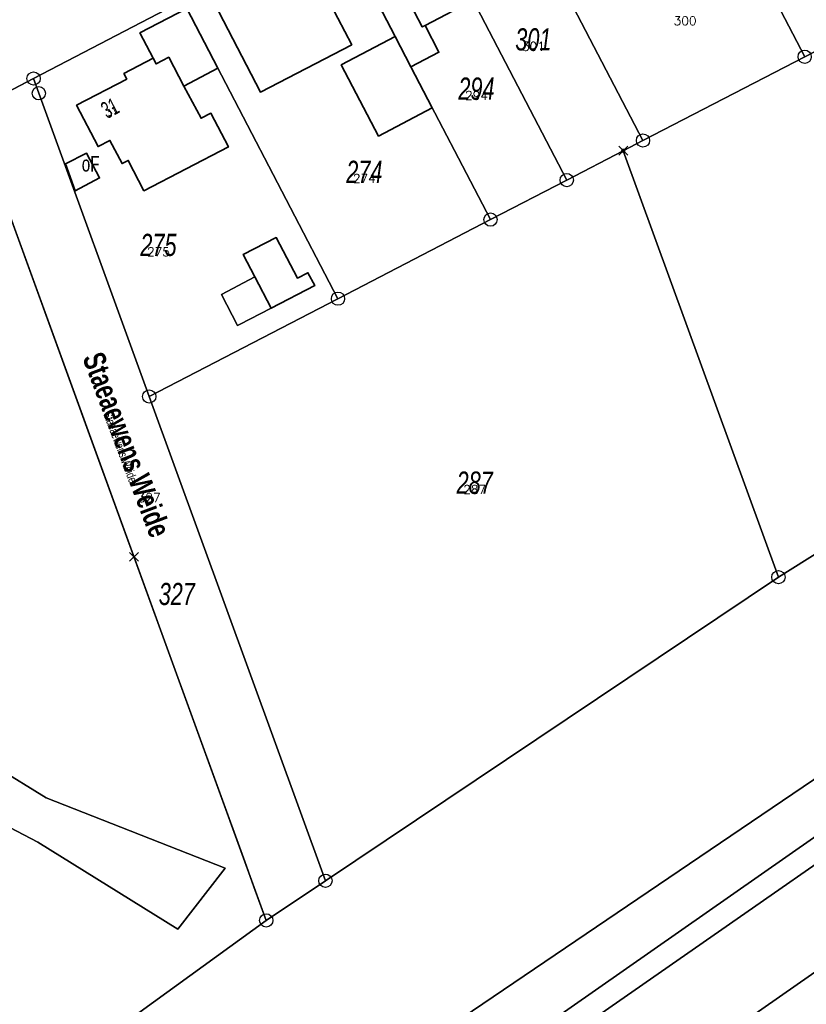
# Model space of a CAD drawing. Header units: metres. Extents: x 339653 to 341672, y 5744753 to 5747397.
# Tile 238 of 256: x 340780 to 340869, y 5746313 to 5746424. Entities that reach past the tile are written whole.
import ezdxf
from ezdxf.enums import TextEntityAlignment as Align

# ---------------------------------------------------------------- set-up
doc = ezdxf.new("R2010")
doc.units = ezdxf.units.M
doc.header["$LTSCALE"] = 0.03
doc.header["$PDMODE"] = 3
doc.header["$PDSIZE"] = 0.5
doc.layers.add('B-Flurstück', color=83, linetype='Continuous')
doc.layers.add('UMRINGE_SONSTIGE_BAUWERKE_ODER_', color=7, linetype='Continuous')
for name, color, linetype, lineweight in [('B-Flurstücksnummer', 83, 'Continuous', 25), ('B-Gebäude', 15, 'Continuous', 35), ('Flurstücke_Grenzpunkte', 7, 'Continuous', 25), ('Lagebezeichnungen', 7, 'Continuous', 25), ('Netzpunkte', 7, 'Continuous', 25), ('Siedlung', 7, 'Continuous', 25), ('Siedlungsflächen - Bauwerke u. Einrichtungen', 7, 'Continuous', 25), ('Vegetation', 7, 'Continuous', 25), ('Verkehr', 7, 'Continuous', 25)]:
    doc.layers.add(name, color=color, linetype=linetype, lineweight=lineweight)
doc.styles.add('FLURSTUECKSNUMMER', font='simplex.shx')
doc.styles.add('Flurstücksnummer - K 10 700', font='ariali.ttf', dxfattribs={"width": 0.7})
doc.styles.add('HAUSNUMMER', font='simplex.shx')
doc.styles.add('Hausnummern NRW', font='arial.ttf', dxfattribs={"width": 0.595})
doc.styles.add('Name - Bauwerken u. Einrichtungen - F 10', font='arialbd.ttf', dxfattribs={"width": 0.7})
doc.styles.add('Sonstiger Text_ Bezeichnung - N 7 380', font='arial.ttf', dxfattribs={"width": 0.7})
doc.styles.add('Textart 8113', font='arial.ttf', dxfattribs={"width": 0.7})

# ---------------------------------------------------------------- blocks, each defined once
blk = doc.blocks.new('Grenzpunkt mit Abmarkung (Marke)')
at = {"lineweight": -2}
blk.add_circle((0, 0), 0.499, dxfattribs=at)
blk = doc.blocks.new('Grenzpunkt. Abmarkung nach Quellenlage nicht zu spezifizieren')
at = {"lineweight": -2}
blk.add_hatch(color=256, dxfattribs=at).paths.add_polyline_path([(0, 0.165, -1), (0, -0.165, -1)], flags=0)
blk.add_point((0, 0), dxfattribs=at)

msp = doc.modelspace()

# ---------------------------------------------------------------- linework, layer by layer
at = {"layer": 'B-Flurstück', "color": 83}
for points in [[(340825.272, 5746308.076, 0), (340873.019, 5746340.454, 0), (340929.054, 5746375.192, 0), (340957.725, 5746393.174, 0), (340992.518, 5746413.062, 0), (341027.971, 5746435.131, 0), (341041.068, 5746443.604, 0), (341054.274, 5746452.054, 0), (341078.671, 5746470.326, 0), (341083.682, 5746474.08, 0), (341067.359, 5746486.632, 0), (341063.434, 5746489.651, 0), (341027.65, 5746464.228, 0), (341025.71, 5746462.955, 0), (340982.221, 5746434.404, 0), (340975.709, 5746430.13, 0), (340920.701, 5746395.567, 0), (340865.571, 5746360.932, 0), (340814.505, 5746326.703, 0), (340807.836, 5746322.231, 0), (340777.916, 5746300.517, 0)], [(340564.629, 5746365.908, 0), (340634.074, 5746371.238, 0), (340701.493, 5746376.412, 0), (340713.864, 5746380.516, 0), (340715.308, 5746381.257, 0), (340716.382, 5746381.808, 0), (340717.086, 5746382.17, 0), (340716.246, 5746383.761, 0), (340716.018, 5746384.206, 0), (340718.338, 5746384.722, 0), (340774.473, 5746413.963, 0), (340774.628, 5746413.54, 0), (340778.654, 5746415.633, 0), (340781.609, 5746417.169, 0), (340798.433, 5746425.931, 0), (340815.608, 5746434.877, 0), (340824.196, 5746439.349, 0), (340832.784, 5746443.821, 0), (340850.994, 5746453.306, 0), (340869.206, 5746462.791, 0)], [(340868.533, 5746419.629, 0), (340886.759, 5746429.084, 0), (340869.206, 5746462.791, 0), (340850.994, 5746453.306, 0), (340868.533, 5746419.629, 0)], [(340850.306, 5746410.174, 0), (340868.533, 5746419.629, 0), (340850.994, 5746453.306, 0), (340832.784, 5746443.821, 0), (340850.306, 5746410.174, 0)], [(340824.196, 5746439.349, 0), (340841.71, 5746405.716, 0), (340848.086, 5746409.023, 0), (340850.306, 5746410.174, 0), (340832.784, 5746443.821, 0), (340824.196, 5746439.349, 0)], [(340815.608, 5746434.877, 0), (340824.143, 5746418.484, 0), (340833.115, 5746401.258, 0), (340841.71, 5746405.716, 0), (340824.196, 5746439.349, 0), (340815.608, 5746434.877, 0)], [(340848.086, 5746409.023, 0), (340865.571, 5746360.932, 0), (340920.701, 5746395.567, 0), (340903.437, 5746437.734, 0), (340895.873, 5746433.811, 0), (340886.759, 5746429.084, 0), (340868.533, 5746419.629, 0), (340850.306, 5746410.174, 0), (340848.086, 5746409.023, 0)], [(340798.433, 5746425.931, 0), (340815.924, 5746392.341, 0), (340833.115, 5746401.258, 0), (340824.143, 5746418.484, 0), (340815.608, 5746434.877, 0), (340798.433, 5746425.931, 0)], [(340782.201, 5746415.507, 0), (340794.644, 5746381.305, 0), (340815.924, 5746392.341, 0), (340798.433, 5746425.931, 0), (340781.609, 5746417.169, 0), (340782.201, 5746415.507, 0)], [(340775.191, 5746411.99, 0), (340788.075, 5746376.566, 0), (340805.424, 5746328.863, 0), (340806.454, 5746326.031, 0), (340807.836, 5746322.231, 0), (340814.505, 5746326.703, 0), (340794.644, 5746381.305, 0), (340782.201, 5746415.507, 0), (340781.609, 5746417.169, 0), (340778.654, 5746415.633, 0), (340774.628, 5746413.54, 0), (340775.191, 5746411.99, 0)], [(340777.916, 5746300.517, 0), (340807.836, 5746322.231, 0), (340806.454, 5746326.031, 0), (340805.424, 5746328.863, 0), (340788.075, 5746376.566, 0), (340775.191, 5746411.99, 0), (340774.628, 5746413.54, 0), (340718.52, 5746384.366, 0), (340716.246, 5746383.761, 0), (340717.086, 5746382.17, 0), (340716.382, 5746381.808, 0), (340715.308, 5746381.257, 0), (340713.864, 5746380.516, 0), (340701.493, 5746376.412, 0), (340634.074, 5746371.238, 0), (340564.629, 5746365.908, 0)], [(340829.028, 5746300.195, 0), (340905.578, 5746353.477, 0), (340985.343, 5746408.877, 0), (340992.518, 5746413.062, 0), (340957.725, 5746393.174, 0), (340826.98, 5746301.795, 0), (340829.028, 5746300.195, 0)], [(340814.505, 5746326.703, 0), (340865.571, 5746360.932, 0), (340848.086, 5746409.023, 0), (340841.71, 5746405.716, 0), (340833.115, 5746401.258, 0), (340815.924, 5746392.341, 0), (340794.644, 5746381.305, 0), (340814.505, 5746326.703, 0)], [(340827.063, 5746294.153, 0), (340829.24, 5746288.234, 0), (340846.373, 5746300.166, 0), (340862.07, 5746311.098, 0), (340878.129, 5746322.282, 0), (340893.917, 5746333.277, 0), (340908.892, 5746343.707, 0), (340909.459, 5746344.102, 0), (340915.609, 5746348.385, 0), (340918.866, 5746350.653, 0), (340934.662, 5746361.653, 0), (340953.502, 5746374.771, 0), (340972.423, 5746387.945, 0), (340986.415, 5746397.687, 0), (340991.348, 5746396.326, 0), (340985.343, 5746408.877, 0), (340905.578, 5746353.477, 0), (340829.028, 5746300.195, 0), (340827.063, 5746294.153, 0)], [(340826.98, 5746301.795, 0), (340957.725, 5746393.174, 0), (340929.054, 5746375.192, 0), (340873.019, 5746340.454, 0), (340825.272, 5746308.076, 0)]]:
    msp.add_polyline3d(points, dxfattribs=at)
at = {"layer": 'B-Gebäude'}
for points in [[(340822.812, 5746428), (340819.84, 5746433.689), (340825.564, 5746436.699), (340831.19, 5746426.007), (340825.739, 5746423.157), (340825.427, 5746422.994)], [(340802.48, 5746424.684), (340806.243, 5746426.644), (340806.005, 5746427.101), (340809.204, 5746428.76), (340809.44, 5746428.307), (340812.767, 5746430.039), (340817.466, 5746420.982), (340807.18, 5746415.639)], [(340822.385, 5746421.912), (340819.999, 5746426.506), (340822.812, 5746428), (340825.427, 5746422.994), (340825.739, 5746423.157), (340827.293, 5746420.138), (340824.143, 5746418.484)], [(340795.093, 5746419.446), (340793.598, 5746422.31), (340798.87, 5746425.075), (340802.39, 5746418.322), (340798.559, 5746416.324), (340796.85, 5746419.567), (340795.426, 5746418.816)], [(340822.385, 5746421.912), (340824.143, 5746418.484), (340826.55, 5746413.873), (340820.507, 5746410.686), (340816.283, 5746418.694)], [(340796.85, 5746419.567), (340798.559, 5746416.324), (340800.481, 5746412.679), (340801.591, 5746413.251), (340803.565, 5746409.452), (340794.053, 5746404.512), (340792.272, 5746407.937), (340791.581, 5746407.576), (340790.217, 5746410.19), (340788.886, 5746409.496), (340786.459, 5746414.155), (340792.115, 5746417.101), (340791.798, 5746417.722), (340795.093, 5746419.446), (340795.426, 5746418.816)], [(340786.286, 5746404.513), (340785.196, 5746407.534), (340787.567, 5746408.769), (340789.047, 5746405.954)], [(340806.534, 5746394.788), (340805.226, 5746397.308), (340808.96, 5746399.233), (340811.345, 5746394.658), (340812.54, 5746395.264), (340813.302, 5746393.817), (340808.382, 5746391.26)]]:
    msp.add_lwpolyline(points, close=True, dxfattribs=at)
for points in [[(340822.812, 5746428, 0), (340825.427, 5746422.994, 0), (340825.739, 5746423.157, 0), (340831.19, 5746426.007, 0), (340825.564, 5746436.699, 0), (340819.84, 5746433.689, 0), (340822.812, 5746428, 0)], [(340822.812, 5746428, 0), (340825.427, 5746422.994, 0), (340825.739, 5746423.157, 0), (340831.19, 5746426.007, 0), (340825.564, 5746436.699, 0), (340819.84, 5746433.689, 0), (340822.812, 5746428, 0)], [(340802.48, 5746424.684, 0), (340807.18, 5746415.639, 0), (340817.466, 5746420.982, 0), (340812.767, 5746430.039, 0), (340809.44, 5746428.307, 0), (340809.204, 5746428.76, 0), (340806.005, 5746427.101, 0), (340806.243, 5746426.644, 0), (340802.48, 5746424.684, 0)], [(340802.48, 5746424.684, 0), (340807.18, 5746415.639, 0), (340817.466, 5746420.982, 0), (340812.767, 5746430.039, 0), (340809.44, 5746428.307, 0), (340809.204, 5746428.76, 0), (340806.005, 5746427.101, 0), (340806.243, 5746426.644, 0), (340802.48, 5746424.684, 0)], [(340822.385, 5746421.912, 0), (340824.143, 5746418.484, 0), (340827.293, 5746420.138, 0), (340825.739, 5746423.157, 0), (340825.427, 5746422.994, 0), (340822.812, 5746428, 0), (340819.999, 5746426.506, 0), (340822.385, 5746421.912, 0)], [(340822.385, 5746421.912, 0), (340824.143, 5746418.484, 0), (340827.293, 5746420.138, 0), (340825.739, 5746423.157, 0), (340825.427, 5746422.994, 0), (340822.812, 5746428, 0), (340819.999, 5746426.506, 0), (340822.385, 5746421.912, 0)], [(340795.093, 5746419.446, 0), (340795.426, 5746418.816, 0), (340796.85, 5746419.567, 0), (340798.559, 5746416.324, 0), (340802.39, 5746418.322, 0), (340798.87, 5746425.075, 0), (340793.598, 5746422.31, 0), (340795.093, 5746419.446, 0)], [(340795.093, 5746419.446, 0), (340795.426, 5746418.816, 0), (340796.85, 5746419.567, 0), (340798.559, 5746416.324, 0), (340802.39, 5746418.322, 0), (340798.87, 5746425.075, 0), (340793.598, 5746422.31, 0), (340795.093, 5746419.446, 0)], [(340824.143, 5746418.484, 0), (340822.385, 5746421.912, 0), (340816.283, 5746418.694, 0), (340820.507, 5746410.686, 0), (340826.55, 5746413.873, 0), (340824.143, 5746418.484, 0)], [(340824.143, 5746418.484, 0), (340822.385, 5746421.912, 0), (340816.283, 5746418.694, 0), (340820.507, 5746410.686, 0), (340826.55, 5746413.873, 0), (340824.143, 5746418.484, 0)], [(340798.559, 5746416.324, 0), (340796.85, 5746419.567, 0), (340795.426, 5746418.816, 0), (340795.093, 5746419.446, 0), (340791.798, 5746417.722, 0), (340792.115, 5746417.101, 0), (340786.459, 5746414.155, 0), (340788.886, 5746409.496, 0), (340790.217, 5746410.19, 0), (340791.581, 5746407.576, 0), (340792.272, 5746407.937, 0), (340794.053, 5746404.512, 0), (340803.565, 5746409.452, 0), (340801.591, 5746413.251, 0), (340800.481, 5746412.679, 0), (340798.559, 5746416.324, 0)], [(340798.559, 5746416.324, 0), (340796.85, 5746419.567, 0), (340795.426, 5746418.816, 0), (340795.093, 5746419.446, 0), (340791.798, 5746417.722, 0), (340792.115, 5746417.101, 0), (340786.459, 5746414.155, 0), (340788.886, 5746409.496, 0), (340790.217, 5746410.19, 0), (340791.581, 5746407.576, 0), (340792.272, 5746407.937, 0), (340794.053, 5746404.512, 0), (340803.565, 5746409.452, 0), (340801.591, 5746413.251, 0), (340800.481, 5746412.679, 0), (340798.559, 5746416.324, 0)], [(340786.286, 5746404.513, 0), (340789.047, 5746405.954, 0), (340787.567, 5746408.769, 0), (340785.196, 5746407.534, 0), (340786.286, 5746404.513, 0)], [(340806.534, 5746394.788, 0), (340808.382, 5746391.26, 0), (340813.302, 5746393.817, 0), (340812.54, 5746395.264, 0), (340811.345, 5746394.658, 0), (340808.96, 5746399.233, 0), (340805.226, 5746397.308, 0), (340806.534, 5746394.788, 0)]]:
    msp.add_polyline3d(points, dxfattribs=at)
at = {"layer": 'Flurstücke_Grenzpunkte', "color": 83}
for points in [[(340777.916, 5746300.517), (340807.836, 5746322.231), (340814.505, 5746326.703), (340865.571, 5746360.932), (340920.701, 5746395.567), (340975.709, 5746430.13), (340982.221, 5746434.404), (341025.71, 5746462.955), (341027.65, 5746464.228), (341063.434, 5746489.651), (341065.962, 5746487.707), (341067.359, 5746486.632), (341083.682, 5746474.08), (341081.656, 5746472.562), (341078.671, 5746470.326), (341054.274, 5746452.054), (341041.068, 5746443.604), (341027.971, 5746435.131), (340992.518, 5746413.062), (340957.725, 5746393.174), (340929.054, 5746375.192), (340873.019, 5746340.454), (340825.272, 5746308.076)], [(340869.206, 5746462.791), (340850.994, 5746453.306), (340832.784, 5746443.821), (340824.196, 5746439.349), (340815.608, 5746434.877), (340798.433, 5746425.931), (340781.609, 5746417.169), (340774.628, 5746413.54), (340774.473, 5746413.963), (340718.338, 5746384.722), (340716.018, 5746384.206), (340716.246, 5746383.761), (340717.086, 5746382.17), (340716.382, 5746381.808), (340713.864, 5746380.516), (340701.493, 5746376.412), (340634.074, 5746371.238), (340564.629, 5746365.908)], [(340546.518, 5746294.114), (340564.629, 5746365.908), (340634.074, 5746371.238), (340701.493, 5746376.412), (340713.864, 5746380.516), (340716.382, 5746381.808), (340717.086, 5746382.17), (340716.246, 5746383.761), (340718.52, 5746384.366), (340774.628, 5746413.54), (340775.191, 5746411.99), (340807.836, 5746322.231), (340777.916, 5746300.517)], [(340825.272, 5746308.076), (340873.019, 5746340.454), (340929.054, 5746375.192), (340957.725, 5746393.174), (340826.98, 5746301.795)]]:
    msp.add_lwpolyline(points, dxfattribs=at)
for points in [[(340868.533, 5746419.629), (340850.994, 5746453.306), (340869.206, 5746462.791), (340886.759, 5746429.084)], [(340868.533, 5746419.629), (340850.306, 5746410.174), (340832.784, 5746443.821), (340850.994, 5746453.306)], [(340841.71, 5746405.716), (340824.196, 5746439.349), (340832.784, 5746443.821), (340850.306, 5746410.174), (340848.086, 5746409.023)], [(340815.608, 5746434.877), (340824.196, 5746439.349), (340841.71, 5746405.716), (340833.115, 5746401.258), (340824.143, 5746418.484)], [(340865.571, 5746360.932), (340848.086, 5746409.023), (340850.306, 5746410.174), (340868.533, 5746419.629), (340886.759, 5746429.084), (340895.873, 5746433.811), (340903.437, 5746437.734), (340920.701, 5746395.567)], [(340815.924, 5746392.341), (340798.433, 5746425.931), (340815.608, 5746434.877), (340824.143, 5746418.484), (340833.115, 5746401.258)], [(340782.201, 5746415.507), (340781.609, 5746417.169), (340798.433, 5746425.931), (340815.924, 5746392.341), (340794.644, 5746381.305)], [(340775.191, 5746411.99), (340774.628, 5746413.54), (340781.609, 5746417.169), (340782.201, 5746415.507), (340794.644, 5746381.305), (340814.505, 5746326.703), (340807.836, 5746322.231)], [(340905.578, 5746353.477), (340829.028, 5746300.195), (340826.98, 5746301.795), (340957.725, 5746393.174), (340992.518, 5746413.062), (340985.343, 5746408.877)], [(340814.505, 5746326.703), (340794.644, 5746381.305), (340815.924, 5746392.341), (340833.115, 5746401.258), (340841.71, 5746405.716), (340848.086, 5746409.023), (340865.571, 5746360.932)], [(340827.063, 5746294.153), (340829.028, 5746300.195), (340905.578, 5746353.477), (340985.343, 5746408.877), (340991.348, 5746396.326), (340986.415, 5746397.687), (340972.423, 5746387.945), (340954.256, 5746375.296), (340953.502, 5746374.771), (340934.662, 5746361.653), (340918.866, 5746350.653), (340915.609, 5746348.385), (340909.459, 5746344.102), (340908.892, 5746343.707), (340893.917, 5746333.277), (340878.129, 5746322.282), (340862.07, 5746311.098), (340846.373, 5746300.166), (340829.24, 5746288.234)], [(340883.65, 5746281.867), (340875.989, 5746276.373), (340862.07, 5746311.098), (340878.129, 5746322.282), (340880.816, 5746315.611), (340882.57, 5746311.256), (340884.162, 5746307.302), (340885.338, 5746304.381), (340891.995, 5746287.851)]]:
    msp.add_lwpolyline(points, close=True, dxfattribs=at)
at = {"layer": 'Netzpunkte', "color": 83}
msp.add_point((340792.93, 5746363.224), dxfattribs=at)
at = {"layer": 'Siedlung', "color": 83}
for points in [[(340794.644, 5746381.305), (340815.924, 5746392.341), (340833.115, 5746401.258), (340841.71, 5746405.716), (340848.086, 5746409.023), (340850.306, 5746410.174), (340868.533, 5746419.629), (340886.759, 5746429.084), (340895.873, 5746433.811), (340903.437, 5746437.734), (340904.987, 5746438.538), (340914.122, 5746443.277), (340923.255, 5746448.014), (340941.523, 5746457.491), (340950.411, 5746462.099), (340958.905, 5746466.508), (340975.709, 5746430.13), (340920.701, 5746395.567), (340865.571, 5746360.932), (340814.505, 5746326.703)], [(340826.98, 5746301.795), (340957.725, 5746393.174), (340992.518, 5746413.062), (340985.343, 5746408.877), (340905.578, 5746353.477), (340829.028, 5746300.195)]]:
    msp.add_lwpolyline(points, close=True, dxfattribs=at)
for points in [[(340886.759, 5746429.084), (340868.533, 5746419.629), (340850.306, 5746410.174), (340848.086, 5746409.023), (340841.71, 5746405.716), (340833.115, 5746401.258), (340815.924, 5746392.341), (340794.644, 5746381.305), (340782.201, 5746415.507), (340781.609, 5746417.169), (340798.433, 5746425.931), (340815.608, 5746434.877), (340824.196, 5746439.349), (340832.784, 5746443.821), (340850.994, 5746453.306), (340869.206, 5746462.791)], [(340862.07, 5746311.098), (340878.129, 5746322.282), (340893.917, 5746333.277), (340908.892, 5746343.707), (340924.362, 5746305.748)]]:
    msp.add_lwpolyline(points, dxfattribs=at)
at = {"layer": 'Siedlungsflächen - Bauwerke u. Einrichtungen', "color": 83}
msp.add_lwpolyline([(340802.783, 5746392.796), (340806.534, 5746394.788), (340808.382, 5746391.26), (340804.835, 5746389.419), (340804.611, 5746389.309)], close=True, dxfattribs=at)
at = {"layer": 'UMRINGE_SONSTIGE_BAUWERKE_ODER_', "color": 83}
msp.add_polyline3d([(340802.783, 5746392.796, 0), (340804.611, 5746389.309, 0), (340804.835, 5746389.419, 0), (340808.382, 5746391.26, 0), (340806.534, 5746394.788, 0), (340802.783, 5746392.796, 0)], dxfattribs=at)
at = {"layer": 'Vegetation', "color": 83}
for points in [[(340775.191, 5746411.99), (340807.836, 5746322.231), (340777.916, 5746300.517)], [(340666.768, 5746298.276), (340690.385, 5746318.321), (340703.591, 5746329.335), (340717.591, 5746342.68), (340730.495, 5746351.094), (340740.794, 5746353.042), (340751.702, 5746352.35), (340760.612, 5746349.882), (340783.012, 5746336.069), (340803.198, 5746328.139), (340797.884, 5746321.253), (340782.102, 5746331.04), (340759.389, 5746342.929), (340752.693, 5746346.405), (340743.385, 5746347.453), (340735.423, 5746347.1), (340728.959, 5746343.228), (340723.429, 5746339.911), (340712.651, 5746329.805), (340700.095, 5746318.079), (340684.507, 5746304.61)], [(340759.389, 5746342.929), (340782.102, 5746331.04), (340797.884, 5746321.253), (340803.198, 5746328.139), (340783.012, 5746336.069), (340760.612, 5746349.882)]]:
    msp.add_lwpolyline(points, dxfattribs=at)
at = {"layer": 'Verkehr', "color": 83}
for points in [[(340869.206, 5746462.791), (340850.994, 5746453.306), (340832.784, 5746443.821), (340824.196, 5746439.349), (340815.608, 5746434.877), (340798.433, 5746425.931), (340781.609, 5746417.169), (340774.628, 5746413.54), (340774.473, 5746413.963), (340718.338, 5746384.722), (340716.018, 5746384.206), (340716.246, 5746383.761), (340717.086, 5746382.17), (340716.382, 5746381.808), (340713.864, 5746380.516), (340701.493, 5746376.412), (340634.074, 5746371.238), (340564.629, 5746365.908)], [(340777.916, 5746300.517), (340807.836, 5746322.231), (340814.505, 5746326.703), (340865.571, 5746360.932), (340920.701, 5746395.567)], [(340825.272, 5746308.076), (340873.019, 5746340.454), (340929.054, 5746375.192), (340957.725, 5746393.174), (340826.98, 5746301.795)], [(340873.019, 5746340.454), (340825.272, 5746308.076)]]:
    msp.add_lwpolyline(points, dxfattribs=at)
for points in [[(340775.191, 5746411.99), (340774.628, 5746413.54), (340781.609, 5746417.169), (340782.201, 5746415.507), (340794.644, 5746381.305), (340814.505, 5746326.703), (340807.836, 5746322.231)], [(340829.24, 5746288.234), (340827.063, 5746294.153), (340829.028, 5746300.195), (340905.578, 5746353.477), (340985.343, 5746408.877), (340991.348, 5746396.326), (340986.415, 5746397.687), (340972.423, 5746387.945), (340954.256, 5746375.296), (340953.502, 5746374.771), (340934.662, 5746361.653), (340918.866, 5746350.653), (340915.609, 5746348.385), (340909.459, 5746344.102), (340908.892, 5746343.707), (340893.917, 5746333.277), (340878.129, 5746322.282), (340862.07, 5746311.098), (340846.373, 5746300.166)]]:
    msp.add_lwpolyline(points, close=True, dxfattribs=at)

# ---------------------------------------------------------------- block references
at = {"layer": 'Flurstücke_Grenzpunkte', "color": 83, "xscale": 1.5, "yscale": 1.5, "zscale": 1.5}
for name, p in [('Grenzpunkt mit Abmarkung (Marke)', (340868.533, 5746419.629)), ('Grenzpunkt mit Abmarkung (Marke)', (340781.609, 5746417.169)), ('Grenzpunkt mit Abmarkung (Marke)', (340782.201, 5746415.507)), ('Grenzpunkt mit Abmarkung (Marke)', (340850.306, 5746410.174)), ('Grenzpunkt. Abmarkung nach Quellenlage nicht zu spezifizieren', (340848.086, 5746409.023)), ('Grenzpunkt mit Abmarkung (Marke)', (340841.71, 5746405.716)), ('Grenzpunkt mit Abmarkung (Marke)', (340833.115, 5746401.258)), ('Grenzpunkt mit Abmarkung (Marke)', (340815.924, 5746392.341)), ('Grenzpunkt mit Abmarkung (Marke)', (340794.644, 5746381.305)), ('Grenzpunkt mit Abmarkung (Marke)', (340865.571, 5746360.932)), ('Grenzpunkt mit Abmarkung (Marke)', (340814.505, 5746326.703)), ('Grenzpunkt mit Abmarkung (Marke)', (340807.836, 5746322.231))]:
    msp.add_blockref(name, p, dxfattribs=at)

# ---------------------------------------------------------------- texts
at = {"layer": 'B-Flurstücksnummer', "color": 83, "char_height": 1, "style": 'FLURSTUECKSNUMMER'}
for s, insert, attachment_point in [('300', (340855.05, 5746423.178), 8), ('301', (340837.949, 5746420.296), 8), ('294', (340831.531, 5746414.749), 8), ('274', (340818.894, 5746405.396), 8), ('275', (340795.682, 5746397.122), 8), ('287', (340831.332, 5746370.316), 8), ('327', (340794.639, 5746369.901), 5)]:
    msp.add_mtext(s, dxfattribs=dict(at, insert=insert, attachment_point=attachment_point))
at = {"layer": 'B-Gebäude', "style": 'HAUSNUMMER'}
msp.add_text('31', height=0.7, rotation=28, dxfattribs=at).set_placement((340790.672, 5746412.967), align=Align.BOTTOM_CENTER)
at = {"layer": 'B-Gebäude', "insert": (340787.04, 5746406.655), "char_height": 1.75, "attachment_point": 7, "line_spacing_factor": 0.69, "style": 'Sonstiger Text_ Bezeichnung - N 7 380'}
msp.add_mtext('oF', dxfattribs=at)
at = {"layer": 'Flurstücke_Grenzpunkte', "color": 83, "char_height": 2.5, "attachment_point": 8, "line_spacing_factor": 0.69, "style": 'Flurstücksnummer - K 10 700'}
for s, insert in [('301', (340837.949, 5746420.296)), ('294', (340831.531, 5746414.749)), ('274', (340818.894, 5746405.396)), ('275', (340795.682, 5746397.122)), ('287', (340831.332, 5746370.316)), ('327', (340797.752, 5746357.755))]:
    msp.add_mtext(s, dxfattribs=dict(at, insert=insert))
at = {"layer": 'Lagebezeichnungen', "color": 83, "attachment_point": 8, "line_spacing_factor": 0.69}
for s, insert, char_height, rotation, style in [('31', (340790.672, 5746412.967), 1.9, 27.51301, 'Hausnummern NRW'), ('Staeaewens Weide', (340790.912, 5746375.423), 2.5, 290.64599, 'Name - Bauwerken u. Einrichtungen - F 10'), ('Staeaewens Weide', (340790.912, 5746375.423), 1, 290.64599, 'Textart 8113')]:
    msp.add_mtext(s, dxfattribs=dict(at, insert=insert, char_height=char_height, rotation=rotation, style=style))

doc.saveas('drawing.dxf')
